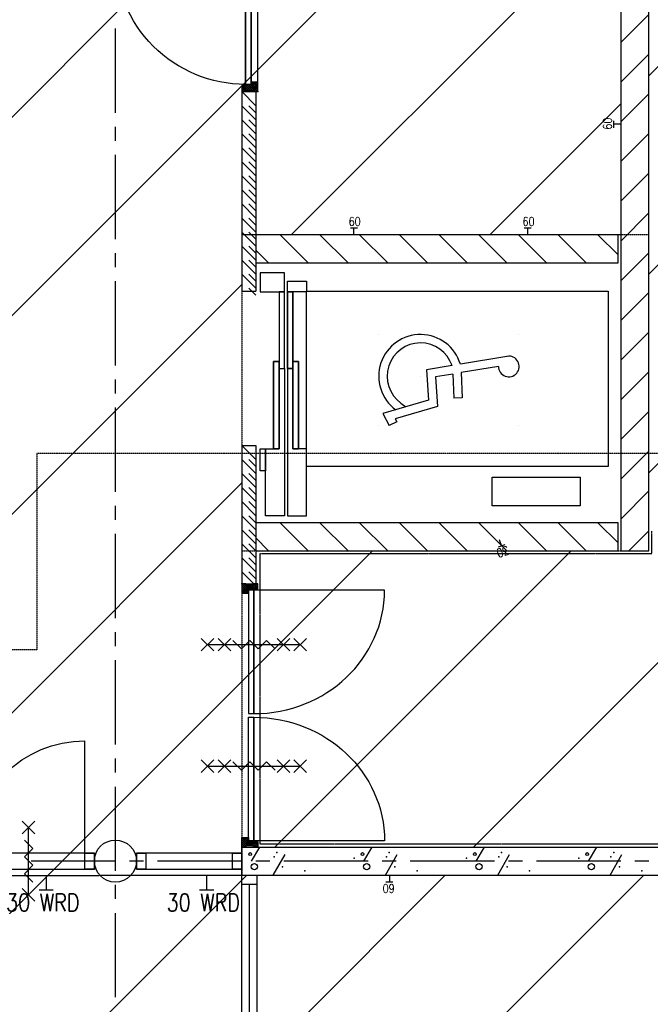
# Model space of a CAD drawing. Extents: x -66955 to 52345, y -20450 to 69550.
# Tile 76 of 94: x 27588 to 32080, y 13830 to 20842. Entities that reach past the tile are written whole.
import ezdxf
from ezdxf.enums import TextEntityAlignment as Align

# ---------------------------------------------------------------- set-up
doc = ezdxf.new("R2010")
doc.units = 0
doc.header["$MEASUREMENT"] = 0
doc.linetypes.add('DASHED', pattern=[0.75, 0.5, -0.25])
doc.linetypes.add('HIDDEN', pattern=[0.375, 0.25, -0.125])
for name, color, linetype in [('-22-', 7, 'CONTINUOUS'), ('-32-', 7, 'CONTINUOUS'), ('-E5-', 7, 'CONTINUOUS'), ('-E6-', 7, 'CONTINUOUS'), ('BEGGR--11-', 7, 'CONTINUOUS'), ('BEGGR--21-', 7, 'CONTINUOUS'), ('BEGGR--22-', 7, 'CONTINUOUS'), ('BEGGR--24-', 7, 'CONTINUOUS'), ('BEGGR--28-', 7, 'CONTINUOUS'), ('BEGGR--32-', 7, 'CONTINUOUS'), ('BEGGR--62-', 7, 'CONTINUOUS'), ('BEGGR--E5-', 7, 'CONTINUOUS'), ('BEGGR--E6-', 7, 'CONTINUOUS'), ('STRAMIEN--E3-', 7, 'CONTINUOUS'), ('STRAMIEN--E7-', 7, 'CONTINUOUS')]:
    doc.layers.add(name, color=color, linetype=linetype)
doc.styles.add('ROMANS', font='ROMANS', dxfattribs={"height": 0.2})
doc.styles.add('txt', font='TXT', dxfattribs={"height": 0.2})

# ---------------------------------------------------------------- blocks, each defined once
blk = doc.blocks.new('*O90')
at = {"layer": '-32-', "color": 7, "linetype": 'CONTINUOUS'}
for points in [[(-374.99, -57), (375, -57), (375, 57), (-374.99, 57)], [(-307.99, 57), (-307.99, -57), (-374.99, -57), (-374.99, 57)], [(375, 57), (375, -57), (308, -57), (308, 57)]]:
    blk.add_lwpolyline(points, close=True, dxfattribs=at)
blk = doc.blocks.new('*O91')
at = {"layer": '-32-', "color": 7, "linetype": 'CONTINUOUS'}
for p, q in [((-803, -342.75), (-803, 456.75)), ((803, -342.75), (803, 456.75)), ((0, -456.75), (0, -342.75))]:
    blk.add_line(p, q, dxfattribs=at)
for points in [[(-870, -456.75), (870, -456.75), (870, -342.75), (-870, -342.75)], [(-870, -342.75), (-870, -456.75), (-803, -456.75), (-803, -342.75)], [(870, -342.75), (870, -456.75), (803, -456.75), (803, -342.75)]]:
    blk.add_lwpolyline(points, close=True, dxfattribs=at)
blk.add_ellipse((-803, -342.75), major_axis=(803, 0), ratio=0.9956413, start_param=0, end_param=1.5707963, dxfattribs=at)
at = {"layer": '-32-', "color": 7, "linetype": 'CONTINUOUS', "extrusion": (0, 0, -1)}
blk.add_ellipse((803, -342.75), major_axis=(-803, 0), ratio=0.9956413, start_param=0, end_param=1.5707963, dxfattribs=at)
blk = doc.blocks.new('*O95')
at = {"layer": '-E6-', "color": 7, "linetype": 'CONTINUOUS'}
for p, q in [((-45, 195.01), (45, 285.01)), ((-45, 285.01), (45, 195.01)), ((0, -240.01), (0, 240.01)), ((-45, -285.01), (45, -195.01)), ((-45, -195.01), (45, -285.01))]:
    blk.add_line(p, q, dxfattribs=at)
blk.add_lwpolyline([(30, -150.01), (-30, -90.01), (30.02, -30.01), (-30, 29.99), (30, 89.99), (-30, 149.99)], dxfattribs=at)
blk = doc.blocks.new('*O139')
at = {"layer": '-E5-', "color": 5, "linetype": 'CONTINUOUS'}
for p, q in [((-23.66, 157.84), (-23.66, 57.84)), ((26.34, 57.84), (-73.66, 57.84))]:
    blk.add_line(p, q, dxfattribs=at)
at = {"layer": '-E5-', "color": 5, "linetype": 'CONTINUOUS', "style": 'ROMANS', "width": 0.79992}
blk.add_text('30 WRD', height=125, dxfattribs=at).set_placement((0.01, -32.84), align=Align.MIDDLE)
blk = doc.blocks.new('*O140')
at = {"layer": '-E5-', "color": 5, "linetype": 'CONTINUOUS'}
for p, q in [((23.66, 157.84), (23.66, 57.84)), ((-26.34, 57.84), (73.66, 57.84))]:
    blk.add_line(p, q, dxfattribs=at)
at = {"layer": '-E5-', "color": 5, "linetype": 'CONTINUOUS', "style": 'ROMANS', "width": 0.79992}
blk.add_text('30 WRD', height=125, dxfattribs=at).set_placement((0, -32.84), align=Align.MIDDLE)
blk = doc.blocks.new('*O141')
at = {"layer": '-E5-', "color": 5, "linetype": 'CONTINUOUS'}
for p, q in [((23.66, 157.84), (23.66, 57.84)), ((-26.34, 57.84), (73.66, 57.84))]:
    blk.add_line(p, q, dxfattribs=at)
at = {"layer": '-E5-', "color": 5, "linetype": 'CONTINUOUS', "style": 'ROMANS', "width": 0.79992}
blk.add_text('30 WRD', height=125, dxfattribs=at).set_placement((0, -32.84), align=Align.MIDDLE)
blk = doc.blocks.new('*O138')
at = {"layer": '-E5-', "color": 5, "linetype": 'HIDDEN'}
blk.add_line((-1393.5, 155.84, 0.76), (1393.5, 159.84, -0.76), dxfattribs=at)
at = {"layer": '-E5-', "color": 5, "linetype": 'CONTINUOUS'}
for name, p in [('*O139', (-1119.84, -2, 0.76)), ('*O140', (-23.66, -2, 0.76)), ('*O141', (1119.84, -2, 0.76))]:
    blk.add_blockref(name, p, dxfattribs=at)
blk = doc.blocks.new('*O145')
at = {"layer": 'BEGGR--E6-', "color": 7, "linetype": 'CONTINUOUS'}
for p, q in [((-375, -45), (-285, 45)), ((-285, -45), (-375, 45)), ((-330, 0), (330, 0)), ((-255, -45), (-165, 45)), ((-165, -45), (-255, 45)), ((165, -45), (255, 45)), ((255, -45), (165, 45)), ((285, -45), (375, 45)), ((375, -45), (285, 45))]:
    blk.add_line(p, q, dxfattribs=at)
blk.add_lwpolyline([(-150, 30), (-90, -30), (-30, 30.02), (30, -30), (90, 30), (150, -30)], dxfattribs=at)
blk = doc.blocks.new('*O172')
at = {"layer": 'BEGGR--E6-', "color": 7, "linetype": 'CONTINUOUS'}
for p, q in [((-375, -45), (-285, 45)), ((-285, -45), (-375, 45)), ((-330, 0), (330, 0)), ((-255, -45), (-165, 45)), ((-165, -45), (-255, 45)), ((165, -45), (255, 45)), ((255, -45), (165, 45)), ((285, -45), (375, 45)), ((375, -45), (285, 45))]:
    blk.add_line(p, q, dxfattribs=at)
blk.add_lwpolyline([(-150, 30), (-90, -30), (-30, 30.02), (30, -30), (90, 30), (150, -30)], dxfattribs=at)
blk = doc.blocks.new('*O174')
at = {"layer": 'BEGGR--32-', "color": 7, "linetype": 'CONTINUOUS'}
for p, q in [((-27.85, 41.5), (-57, 12.35)), ((-41.99, 41.5), (-57, 26.49)), ((-56.14, 41.5), (-57, 40.64)), ((-22.71, 32.5), (-57, -1.79)), ((-57, 28.22), (-20.28, -8.5)), ((-57, 14.08), (-34.42, -8.5)), ((-56.14, 41.5), (-6.14, -8.5)), ((-8.57, 32.5), (-43.57, -2.5)), ((-41.99, 41.5), (8.01, -8.5)), ((5.57, 32.5), (-35.43, -8.5)), ((-27.85, 41.5), (-27, 40.65)), ((19.72, 32.5), (-21.28, -8.5)), ((-18.85, 32.5), (39.15, -25.5)), ((42.86, 41.5), (-7.14, -8.5)), ((-4.71, 32.5), (53.29, -25.5)), ((57, 41.5), (7, -8.5)), ((9.43, 32.5), (57, -15.07)), ((57, 27.36), (10, -19.64)), ((57, 13.22), (18.28, -25.5)), ((23.57, 32.5), (57, -0.93)), ((28.72, 41.5), (27, 39.78)), ((28.72, 41.5), (57, 13.22)), ((42.86, 41.5), (57, 27.36)), ((-57, -0.06), (-54.56, -2.5)), ((10, -10.49), (25.01, -25.5)), ((10, -24.64), (10.86, -25.5)), ((57, -0.93), (32.43, -25.5)), ((57, -15.07), (46.57, -25.5))]:
    blk.add_line(p, q, dxfattribs=at)
blk.add_lwpolyline([(57, 41.5), (57, -25.5), (10, -25.5), (10, -8.5), (-41, -8.5), (-41, -2.5), (-57, -2.5), (-57, 41.5), (-27, 41.5), (-27, 32.5), (27, 32.5), (27, 41.5)], close=True, dxfattribs=at)
blk.add_lwpolyline([(57, 41.5), (57, -25.5), (10, -25.5), (10, -8.5), (-41, -8.5), (-41, -2.5), (-57, -2.5), (-57, 41.5), (-27, 41.5), (-27, 32.5), (27, 32.5), (27, 41.5)], close=True, dxfattribs=at)
blk.add_point((57, 41.5), dxfattribs=at)
at = {"layer": 'BEGGR--32-', "color": 7, "linetype": 'CONTINUOUS', "style": 'txt'}
blk.add_text('67x114', height=10, dxfattribs=at).set_placement((-19, 8.5))
blk = doc.blocks.new('*O175')
at = {"layer": 'BEGGR--32-', "color": 7, "linetype": 'CONTINUOUS'}
for p, q in [((-57, -28.22), (-20.28, 8.5)), ((-57, -14.08), (-34.42, 8.5)), ((-57, 0.06), (-54.56, 2.5)), ((-22.71, -32.5), (-57, 1.79)), ((-56.14, -41.5), (-6.14, 8.5)), ((-8.57, -32.5), (-43.57, 2.5)), ((-41.99, -41.5), (8.01, 8.5)), ((5.57, -32.5), (-35.43, 8.5)), ((19.72, -32.5), (-21.28, 8.5)), ((-18.85, -32.5), (39.15, 25.5)), ((42.86, -41.5), (-7.14, 8.5)), ((-4.71, -32.5), (53.29, 25.5)), ((57, -41.5), (7, 8.5)), ((9.43, -32.5), (57, 15.07)), ((10, 10.49), (25.01, 25.5)), ((10, 24.64), (10.86, 25.5)), ((57, -27.36), (10, 19.64)), ((57, -13.22), (18.28, 25.5)), ((23.57, -32.5), (57, 0.93)), ((57, 0.93), (32.43, 25.5)), ((57, 15.07), (46.57, 25.5)), ((-27.85, -41.5), (-57, -12.35)), ((-41.99, -41.5), (-57, -26.49)), ((-56.14, -41.5), (-57, -40.64)), ((-27.85, -41.5), (-27, -40.65)), ((28.72, -41.5), (27, -39.78)), ((28.72, -41.5), (57, -13.22)), ((42.86, -41.5), (57, -27.36))]:
    blk.add_line(p, q, dxfattribs=at)
blk.add_lwpolyline([(57, -41.5), (57, 25.5), (10, 25.5), (10, 8.5), (-41, 8.5), (-41, 2.5), (-57, 2.5), (-57, -41.5), (-27, -41.5), (-27, -32.5), (27, -32.5), (27, -41.5)], close=True, dxfattribs=at)
blk.add_lwpolyline([(57, -41.5), (57, 25.5), (10, 25.5), (10, 8.5), (-41, 8.5), (-41, 2.5), (-57, 2.5), (-57, -41.5), (-27, -41.5), (-27, -32.5), (27, -32.5), (27, -41.5)], close=True, dxfattribs=at)
blk.add_point((57, -41.5), dxfattribs=at)
at = {"layer": 'BEGGR--32-', "color": 7, "linetype": 'CONTINUOUS', "style": 'txt'}
blk.add_text('67x114', height=10, dxfattribs=at).set_placement((-19, -18.5))
blk = doc.blocks.new('*O173')
at = {"layer": 'BEGGR--32-', "color": 7, "linetype": 'CONTINUOUS'}
blk.add_lwpolyline([(421.5, -465, -0.414214), (-508.5, 465), (421.5, 465), (421.5, -465)], format="xyb", dxfattribs=at)
for points in [[(459.5, 465), (459.5, -465), (421.5, -465), (421.5, 465)], [(508.5, -450), (508.5, 450), (461.5, 450), (461.5, -450)]]:
    blk.add_lwpolyline(points, close=True, dxfattribs=at)
for name, p in [('*O174', (451.5, 475.5)), ('*O175', (451.5, -475.5))]:
    blk.add_blockref(name, p, dxfattribs=at)
blk = doc.blocks.new('BI$AF')
at = {"layer": 'BEGGR--32-', "color": 7, "linetype": 'CONTINUOUS'}
blk.add_blockref('*O173', (-508.51, 517), dxfattribs=at)
blk = doc.blocks.new('*O192')
at = {"layer": 'BEGGR--32-', "color": 7, "linetype": 'CONTINUOUS'}
for p, q in [((24.5, 18.85), (-33.5, -39.15)), ((24.5, 4.71), (-33.5, -53.29)), ((20.22, 57), (-8.5, 28.28)), ((33.5, 56.14), (-8.5, 14.14)), ((33.5, 41.99), (-8.5, -0.01)), ((24.5, -5.57), (-8.5, 27.43)), ((24.5, -19.72), (-8.5, 13.28)), ((24.5, 8.57), (-7.93, 41)), ((6.08, 57), (-2.5, 48.42)), ((24.5, 22.71), (-2.5, 49.71)), ((33.5, 27.85), (4.35, 57)), ((33.5, 41.99), (18.49, 57)), ((33.5, 56.14), (32.64, 57)), ((33.5, 27.85), (32.65, 27)), ((-18.49, -10), (-33.5, -25.01)), ((-32.64, -10), (-33.5, -10.86)), ((5.22, -57), (-33.5, -18.28)), ((-8.93, -57), (-33.5, -32.43)), ((-23.07, -57), (-33.5, -46.57)), ((19.36, -57), (-27.64, -10)), ((24.5, -9.43), (-23.07, -57)), ((33.5, -57), (-13.5, -10)), ((24.5, -23.57), (-8.93, -57)), ((33.5, -42.86), (-8.5, -0.86)), ((33.5, -28.72), (5.22, -57)), ((33.5, -42.86), (19.36, -57)), ((33.5, -28.72), (31.78, -27))]:
    blk.add_line(p, q, dxfattribs=at)
blk.add_lwpolyline([(33.5, -57), (-33.5, -57), (-33.5, -10), (-8.5, -10), (-8.5, 41), (-2.5, 41), (-2.5, 57), (33.5, 57), (33.5, 27), (24.5, 27), (24.5, -27), (33.5, -27)], close=True, dxfattribs=at)
blk.add_lwpolyline([(33.5, -57), (-33.5, -57), (-33.5, -10), (-8.5, -10), (-8.5, 41), (-2.5, 41), (-2.5, 57), (33.5, 57), (33.5, 27), (24.5, 27), (24.5, -27), (33.5, -27)], close=True, dxfattribs=at)
blk.add_point((33.5, -57), dxfattribs=at)
at = {"layer": 'BEGGR--32-', "color": 7, "linetype": 'CONTINUOUS', "style": 'txt'}
blk.add_text('67x114', height=10, rotation=270, dxfattribs=at).set_placement((0.5, 19))
blk = doc.blocks.new('*O193')
at = {"layer": 'BEGGR--32-', "color": 7, "linetype": 'CONTINUOUS'}
for p, q in [((-33.5, 27.85), (-4.35, 57)), ((-33.5, 41.99), (-18.49, 57)), ((-33.5, 56.14), (-32.64, 57)), ((-33.5, 56.14), (8.5, 14.14)), ((-33.5, 41.99), (8.5, -0.01)), ((-33.5, 27.85), (-32.65, 27)), ((-24.5, 22.71), (2.5, 49.71)), ((-24.5, 8.57), (7.93, 41)), ((-24.5, -5.57), (8.5, 27.43)), ((-24.5, 18.85), (33.5, -39.15)), ((-24.5, -19.72), (8.5, 13.28)), ((-24.5, 4.71), (33.5, -53.29)), ((-20.22, 57), (8.5, 28.28)), ((-6.08, 57), (2.5, 48.42)), ((-33.5, -42.86), (8.5, -0.86)), ((-33.5, -57), (13.5, -10)), ((-33.5, -28.72), (-31.78, -27)), ((-33.5, -28.72), (-5.22, -57)), ((-33.5, -42.86), (-19.36, -57)), ((-24.5, -9.43), (23.07, -57)), ((-24.5, -23.57), (8.93, -57)), ((-19.36, -57), (27.64, -10)), ((-5.22, -57), (33.5, -18.28)), ((8.93, -57), (33.5, -32.43)), ((18.49, -10), (33.5, -25.01)), ((23.07, -57), (33.5, -46.57)), ((32.64, -10), (33.5, -10.86))]:
    blk.add_line(p, q, dxfattribs=at)
blk.add_lwpolyline([(-33.5, -57), (33.5, -57), (33.5, -10), (8.5, -10), (8.5, 41), (2.5, 41), (2.5, 57), (-33.5, 57), (-33.5, 27), (-24.5, 27), (-24.5, -27), (-33.5, -27)], close=True, dxfattribs=at)
blk.add_lwpolyline([(-33.5, -57), (33.5, -57), (33.5, -10), (8.5, -10), (8.5, 41), (2.5, 41), (2.5, 57), (-33.5, 57), (-33.5, 27), (-24.5, 27), (-24.5, -27), (-33.5, -27)], close=True, dxfattribs=at)
blk.add_point((-33.5, -57), dxfattribs=at)
at = {"layer": 'BEGGR--32-', "color": 7, "linetype": 'CONTINUOUS', "style": 'txt'}
blk.add_text('67x114', height=10, rotation=270, dxfattribs=at).set_placement((-10.5, 19))
blk = doc.blocks.new('*O191')
at = {"layer": 'BEGGR--32-', "color": 7, "linetype": 'CONTINUOUS'}
for points in [[(-893, 508.5), (-893, -421.5), (-13, -421.5)], [(893, 508.5), (893, -421.5), (13, -421.5)]]:
    blk.add_lwpolyline(points, dxfattribs=at)
for points in [[(-893, -459.5), (-13, -459.5), (-13, -421.5), (-893, -421.5)], [(893, -459.5), (13, -459.5), (13, -421.5), (893, -421.5)]]:
    blk.add_lwpolyline(points, close=True, dxfattribs=at)
blk.add_ellipse((-893, -421.5), major_axis=(0, 930), ratio=0.946237, start_param=4.712389, end_param=6.283185, dxfattribs=at)
at = {"layer": 'BEGGR--32-', "color": 7, "linetype": 'CONTINUOUS', "extrusion": (0, 0, -1)}
blk.add_ellipse((893, -421.5), major_axis=(0, 930), ratio=0.946233, start_param=4.712389, end_param=6.283185, dxfattribs=at)
at = {"layer": 'BEGGR--32-', "color": 7, "linetype": 'CONTINUOUS'}
for name, p in [('*O193', (-903.5, -451.5)), ('*O192', (903.5, -451.5))]:
    blk.add_blockref(name, p, dxfattribs=at)
blk = doc.blocks.new('BI$EF')
at = {"layer": 'BEGGR--32-', "color": 7, "linetype": 'CONTINUOUS'}
blk.add_blockref('*O191', (937, 508.5), dxfattribs=at)
blk = doc.blocks.new('*O212')
at = {"layer": 'BEGGR--24-', "color": 7, "linetype": 'CONTINUOUS'}
for points in [[(-9.82, 251.96), (-9.84, 797.01), (-49.12, 797.01), (-49.12, 251.96)], [(9.82, 251.96), (9.82, 797.02), (49.12, 797.02), (49.12, 251.96)], [(-49.12, -320.97), (-49.12, 301.75), (-88.42, 301.76), (-88.42, -320.98)], [(49.12, -320.97), (49.12, 301.76), (88.4, 301.76), (88.4, -320.98)]]:
    blk.add_lwpolyline(points, close=True, dxfattribs=at)
at = {"layer": 'BEGGR--28-', "color": 7, "linetype": 'CONTINUOUS'}
for p, q in [((-9.82, 251.96), (-9.8, -796.99)), ((9.82, 251.96), (9.82, -796.99)), ((-145, -796.99), (-145, -320.97)), ((-145, -320.97), (-88.42, -320.98)), ((145, -320.97), (88.4, -320.98)), ((145, -796.99), (145, -320.97)), ((-9.8, -796.99), (-145, -796.99)), ((9.82, -796.99), (145, -796.99))]:
    blk.add_line(p, q, dxfattribs=at)
blk = doc.blocks.new('*O213')
at = {"layer": 'BEGGR--62-', "color": 7, "linetype": 'CONTINUOUS'}
for p, q in [((-501.6, 325.8), (-501.6, 325.8)), ((498.4, 325.8), (498.4, 325.8)), ((413.6, 166.7), (82.8, 111.2)), ((23.7, 101.3), (-157.5, 70.9)), ((-157.5, 70.9), (-143.8, -144.6)), ((354.5, 95.9), (88.9, 51.4)), ((-201.6, 25.8), (-201.6, 25.8)), ((29.3, 41.4), (-94.2, 20.7)), ((-94.2, 20.7), (-80.9, -188.6)), ((29.3, 41.4), (35.6, -129.7)), ((88.9, 51.4), (95.6, -127.5)), ((95.6, -127.5), (35.6, -129.7)), ((-143.8, -144.6), (-468.7, -240.3)), ((-80.9, -188.6), (-381.9, -277.3)), ((-341.8, -165.7), (-305.3, -192.2)), ((-468.7, -240.3), (-424.3, -325.8)), ((-381.9, -277.3), (-371, -298.1)), ((-501.6, -324.2), (-501.6, -324.2)), ((-371, -298.1), (-424.3, -325.8)), ((498.4, -324.2), (498.4, -324.2))]:
    blk.add_line(p, q, dxfattribs=at)
for centre, radius, start, end in [((-201.6, 25.8), 297.3, 16.76607, 233.80231), ((-201.6, 25.8), 237.3, 18.57697, 233.80133), ((428.1, 95.1), 73.5, 179.06476, 99.51228)]:
    blk.add_arc(centre, radius, start, end, dxfattribs=at)
blk = doc.blocks.new('*O211')
at = {"layer": 'BEGGR--24-', "color": 7, "linetype": 'CONTINUOUS'}
blk.add_lwpolyline([(1015, -590), (1015, -795.33), (388.92, -795.34), (388.92, -589.99)], close=True, dxfattribs=at)
at = {"layer": 'BEGGR--28-', "color": 7, "linetype": 'CONTINUOUS'}
for points in [[(-1264.98, 865), (-1265, 729), (-1089.84, 729), (-1089.82, 865)], [(-1070.18, 729.01), (-1070.18, 806), (-935.02, 806), (-935, 729)], [(-1089.82, 183.95), (-1089.84, 729), (-1129.12, 729), (-1129.12, 183.95)], [(-1030.88, 183.95), (-1030.88, 729.01), (-1070.18, 729.01), (-1070.18, 183.95)], [(1215, 735), (1215, -515), (-935, -515.01), (-935, 734.99)], [(-1129.12, 233.74), (-1129.12, -388.98), (-1168.42, -388.99), (-1168.42, 233.75)], [(-991.6, -388.99), (-991.6, 233.75), (-1030.88, 233.75), (-1030.88, -388.98)], [(-1225, -388.98), (-1225, -545), (-1265, -545), (-1265, -388.99)]]:
    blk.add_lwpolyline(points, close=True, dxfattribs=at)
at = {"layer": 'BEGGR--24-', "color": 7, "linetype": 'CONTINUOUS'}
blk.add_blockref('*O212', (-1080, -68.01), dxfattribs=at)
at = {"layer": 'BEGGR--62-', "color": 7, "linetype": 'CONTINUOUS'}
blk.add_blockref('*O213', (79.5, 102.21), dxfattribs=at)

msp = doc.modelspace()

# ---------------------------------------------------------------- linework, layer by layer
at = {"layer": '-22-', "color": 7, "linetype": 'CONTINUOUS'}
msp.add_line((29223.5, 14683), (29223.5, 13611.5), dxfattribs=at)
msp.add_lwpolyline([(31650, 11200), (29170, 11200), (29170, 14750), (29277, 14750), (29277, 11300), (31650, 11300)], close=True, dxfattribs=at)
at = {"layer": '-32-', "color": 7, "linetype": 'CONTINUOUS'}
msp.add_lwpolyline([(29277, 14683), (29170, 14683), (29170, 14750), (29277, 14750)], close=True, dxfattribs=at)
at = {"layer": 'BEGGR--11-', "color": 1, "linetype": 'CONTINUOUS'}
for p, q in [((22334.19, 14950), (29334.19, 21950)), ((23748.41, 14950), (30748.41, 21950)), ((32070, 20443.17), (33576.83, 21950)), ((32070, 19028.95), (34991.05, 21950)), ((29522.62, 19310), (31870, 21657.38)), ((32070, 17614.74), (35260, 20804.74)), ((30936.83, 19310), (31870, 20243.17)), ((30819.47, 14950), (35260, 19390.53)), ((25162.62, 14950), (29169.99, 18957.37)), ((26380, 14753.17), (29169.99, 17543.16)), ((21151.05, 8110), (30101.05, 17060)), ((29405.26, 14950), (31515.26, 17060)), ((21280, 6824.74), (29205.26, 14750)), ((21280, 5410.53), (30619.47, 14750)), ((21280, 3996.31), (32033.69, 14750))]:
    msp.add_line(p, q, dxfattribs=at)
at = {"layer": 'BEGGR--21-', "color": 7, "linetype": 'CONTINUOUS'}
for p, q in [((32070, 20880.11), (31870, 20680.11)), ((32070, 20597.27), (31870, 20397.27)), ((32070, 20314.43), (31870, 20114.43)), ((32070, 20031.58), (31870, 19831.58)), ((32070, 19748.74), (31870, 19548.74)), ((32070, 19465.9), (31870, 19265.9)), ((29444.1, 19310), (29644.1, 19110)), ((29726.94, 19310), (29926.94, 19110)), ((30009.79, 19310), (30209.79, 19110)), ((30292.63, 19310), (30492.63, 19110)), ((30575.47, 19310), (30775.47, 19110)), ((30858.31, 19310), (31058.31, 19110)), ((31141.16, 19310), (31341.16, 19110)), ((31424, 19310), (31624, 19110)), ((31706.84, 19310), (31850, 19166.84)), ((29270, 19201.26), (29361.26, 19110)), ((32070, 19183.06), (31870, 18983.06)), ((32070, 18900.21), (31870, 18700.21)), ((32070, 18617.37), (31870, 18417.37)), ((32070, 18334.53), (31870, 18134.53)), ((32070, 18051.69), (31870, 17851.69)), ((32070, 17768.84), (31870, 17568.84)), ((32070, 17486), (31870, 17286)), ((29444.1, 17260), (29644.1, 17060)), ((29726.94, 17260), (29926.94, 17060)), ((30009.79, 17260), (30209.79, 17060)), ((30292.63, 17260), (30492.63, 17060)), ((30575.47, 17260), (30775.47, 17060)), ((30858.31, 17260), (31058.31, 17060)), ((31141.16, 17260), (31341.16, 17060)), ((31424, 17260), (31624, 17060)), ((31706.84, 17260), (31850, 17116.84)), ((32070, 17203.16), (31926.84, 17060)), ((29270, 17151.26), (29361.26, 17060))]:
    msp.add_line(p, q, dxfattribs=at)
for points in [[(32070, 17060), (32070, 21930), (31870, 21930), (31870, 17060)], [(31850, 19310), (29270, 19310), (29270, 19110), (31850, 19110)], [(31850, 17260), (29270, 17260), (29270, 17060), (31850, 17060)]]:
    msp.add_lwpolyline(points, close=True, dxfattribs=at)
at = {"layer": 'BEGGR--22-', "color": 7, "linetype": 'CONTINUOUS'}
for p, q in [((29269.99, 20230), (29169.99, 20330)), ((29169.99, 20330), (29169.99, 18910)), ((29169.99, 20330), (29269.99, 20330)), ((29269.99, 20330), (29269.99, 18910)), ((29269.99, 20130), (29169.99, 20230)), ((29269.99, 20180), (29219.99, 20230)), ((29269.99, 20030), (29169.99, 20130)), ((29269.99, 20080), (29219.99, 20130)), ((29269.99, 19930), (29169.99, 20030)), ((29269.99, 19980), (29219.99, 20030)), ((29269.99, 19830), (29169.99, 19930)), ((29269.99, 19880), (29219.99, 19930)), ((29269.99, 19730), (29169.99, 19830)), ((29269.99, 19780), (29219.99, 19830)), ((29269.99, 19630), (29169.99, 19730)), ((29269.99, 19680), (29219.99, 19730)), ((29269.99, 19530), (29169.99, 19630)), ((29269.99, 19580), (29219.99, 19630)), ((29269.99, 19430), (29169.99, 19530)), ((29269.99, 19480), (29219.99, 19530)), ((29269.99, 19330), (29169.99, 19430)), ((29269.99, 19380), (29219.99, 19430)), ((29269.99, 19230), (29169.99, 19330)), ((29269.99, 19280), (29219.99, 19330)), ((29269.99, 19130), (29169.99, 19230)), ((29269.99, 19180), (29219.99, 19230)), ((29269.99, 19030), (29169.99, 19130)), ((29269.99, 19080), (29219.99, 19130)), ((29269.99, 18930), (29169.99, 19030)), ((29269.99, 18980), (29219.99, 19030)), ((29169.99, 18910), (29269.99, 18910)), ((29269.99, 18880), (29219.99, 18930)), ((29269.99, 17710), (29169.99, 17810)), ((29169.99, 17810), (29169.99, 16824)), ((29169.99, 17810), (29269.99, 17810)), ((29269.99, 17810), (29269.99, 16824)), ((29269.99, 17610), (29169.99, 17710)), ((29269.99, 17660), (29219.99, 17710)), ((29269.99, 17510), (29169.99, 17610)), ((29269.99, 17560), (29219.99, 17610)), ((29269.99, 17410), (29169.99, 17510)), ((29269.99, 17460), (29219.99, 17510)), ((29269.99, 17310), (29169.99, 17410)), ((29269.99, 17360), (29219.99, 17410)), ((29269.99, 17210), (29169.99, 17310)), ((29269.99, 17260), (29219.99, 17310)), ((29269.99, 17110), (29169.99, 17210)), ((29269.99, 17160), (29219.99, 17210)), ((29269.99, 17010), (29169.99, 17110)), ((29269.99, 17060), (29219.99, 17110)), ((29269.99, 16910), (29169.99, 17010)), ((29269.99, 16960), (29219.99, 17010)), ((29255.99, 16824), (29169.99, 16910)), ((29269.99, 16860), (29219.99, 16910)), ((29169.99, 16824), (29269.99, 16824)), ((29170, 14950), (33060, 14950)), ((29170, 14750), (29170, 14950)), ((29240, 14850), (29298, 14950)), ((30040, 14850), (30098, 14950)), ((30840, 14850), (30898, 14950)), ((31640, 14850), (31698, 14950)), ((29394, 14750), (29478, 14898)), ((30194, 14750), (30278, 14898)), ((30994, 14750), (31078, 14898)), ((31794, 14750), (31878, 14898)), ((29170, 14750), (33060, 14750))]:
    msp.add_line(p, q, dxfattribs=at)
for centre, radius in [((29230, 14900), 10), ((30030, 14900), 10), ((30830, 14900), 10), ((31630, 14900), 10), ((29260, 14810), 22.36), ((30060, 14810), 22.36), ((30860, 14810), 22.36), ((31660, 14810), 22.36)]:
    msp.add_circle(centre, radius, dxfattribs=at)
for p in [(29170, 14870), (29400, 14880), (29420, 14910), (29970, 14870), (30200, 14880), (30220, 14910), (30770, 14870), (31000, 14880), (31020, 14910), (31570, 14870), (31800, 14880), (31820, 14910), (29460, 14810), (30260, 14810), (31060, 14810), (31860, 14810), (29620, 14780), (30420, 14780), (31220, 14780), (32020, 14780)]:
    msp.add_point(p, dxfattribs=at)
at = {"layer": 'BEGGR--24-', "color": 7, "linetype": 'HIDDEN'}
msp.add_lwpolyline([(35240, 16909.99), (35240, 14970), (29302.03, 14970), (29302.04, 17040), (32089.96, 17040), (32089.96, 17199.99)], dxfattribs=at)
at = {"layer": 'BEGGR--28-', "color": 7, "linetype": 'CONTINUOUS'}
msp.add_circle((28270, 14850), 150, dxfattribs=at)
at = {"layer": 'BEGGR--E5-', "color": 1, "linetype": 'CONTINUOUS'}
for p, q in [((31820, 20072.46), (31820, 20122.46)), ((31870, 20097.46), (31820, 20097.46)), ((29944.3, 19360), (29994.3, 19360)), ((29969.3, 19310), (29969.3, 19360)), ((31182.36, 19360), (31232.36, 19360)), ((31207.36, 19310), (31207.36, 19360)), ((30222.11, 14750), (30222.11, 14700)), ((30247.11, 14700), (30197.11, 14700))]:
    msp.add_line(p, q, dxfattribs=at)
at = {"layer": 'BEGGR--E5-', "color": 92, "linetype": 'CONTINUOUS'}
for p, q in [((31003.46, 17140.99), (31019.29, 17093.56)), ((31043, 17101.48), (30995.58, 17085.65))]:
    msp.add_line(p, q, dxfattribs=at)
at = {"layer": 'BEGGR--E5-', "color": 1, "linetype": 'DASHED'}
for points in [[(31870, 21950), (31870, 19310), (31870, 19310), (29169.99, 19310), (29169.99, 14750), (35260, 14750)], [(29170, 17060), (32070, 17060), (32070, 19310), (29169.99, 19310)]]:
    msp.add_lwpolyline(points, dxfattribs=at)
at = {"layer": 'STRAMIEN--E3-', "color": 251, "linetype": 'DASHED'}
msp.add_lwpolyline([(41424, 17754), (27710, 17754), (27710, 16354), (15205.48, 16354), (15205.48, 24638), (-66455, 24638)], dxfattribs=at)
at = {"layer": 'STRAMIEN--E7-', "color": 1, "linetype": 'CONTINUOUS'}
for p, q in [((28270, 20480), (28270, 20780)), ((28270, 20180), (28270, 20480)), ((28270, 19980), (28270, 20080)), ((28270, 19580), (28270, 19880)), ((28270, 19280), (28270, 19580)), ((28270, 19080), (28270, 19180)), ((28270, 18680), (28270, 18980)), ((28270, 18380), (28270, 18680)), ((28270, 18180), (28270, 18280)), ((28270, 17780), (28270, 18080)), ((28270, 17480), (28270, 17780)), ((28270, 17280), (28270, 17380)), ((28270, 16880), (28270, 17180)), ((28270, 16580), (28270, 16880)), ((28270, 16380), (28270, 16480)), ((28270, 15980), (28270, 16280)), ((28270, 15680), (28270, 15980)), ((28270, 15480), (28270, 15580)), ((28270, 15080), (28270, 15380)), ((28270, 14780), (28270, 15080)), ((27970, 14850), (27670, 14850)), ((28270, 14850), (27970, 14850)), ((28470, 14850), (28370, 14850)), ((28870, 14850), (28570, 14850)), ((29170, 14850), (28870, 14850)), ((29370, 14850), (29270, 14850)), ((29770, 14850), (29470, 14850)), ((30070, 14850), (29770, 14850)), ((30270, 14850), (30170, 14850)), ((30670, 14850), (30370, 14850)), ((30970, 14850), (30670, 14850)), ((31170, 14850), (31070, 14850)), ((31570, 14850), (31270, 14850)), ((31870, 14850), (31570, 14850)), ((32070, 14850), (31970, 14850)), ((28270, 14580), (28270, 14680)), ((28270, 14180), (28270, 14480)), ((28270, 13880), (28270, 14180))]:
    msp.add_line(p, q, dxfattribs=at)

# ---------------------------------------------------------------- block references
at = {"layer": '-32-', "color": 7, "linetype": 'CONTINUOUS'}
for name, p in [('*O91', (27250, 15249.75)), ('*O90', (28795, 14850))]:
    msp.add_blockref(name, p, dxfattribs=at)
at = {"layer": '-E5-', "color": 7, "linetype": 'CONTINUOUS'}
msp.add_blockref('*O138', (27776.5, 14590.16, 0.76), dxfattribs=at)
at = {"layer": '-E6-', "color": 7, "linetype": 'CONTINUOUS'}
msp.add_blockref('*O95', (27651.5, 14850), dxfattribs=at)
at = {"layer": 'BEGGR--24-', "color": 7, "linetype": 'CONTINUOUS'}
msp.add_blockref('*O211', (30565, 18174.99), dxfattribs=at)
at = {"layer": 'BEGGR--32-', "color": 7, "linetype": 'CONTINUOUS'}
msp.add_blockref('BI$AF', (29283.99, 20330), dxfattribs=at)
at = {"layer": 'BEGGR--32-', "color": 7, "linetype": 'CONTINUOUS', "rotation": 270}
msp.add_blockref('BI$EF', (29169.99, 16824), dxfattribs=at)
at = {"layer": 'BEGGR--E6-', "color": 7, "linetype": 'CONTINUOUS'}
for name, p in [('*O172', (29256.99, 16391.39)), ('*O145', (29256.99, 15526.52))]:
    msp.add_blockref(name, p, dxfattribs=at)

# ---------------------------------------------------------------- texts
at = {"layer": 'BEGGR--E5-', "color": 1, "linetype": 'CONTINUOUS', "style": 'ROMANS', "width": 0.8}
for rotation, p in [(90, (31774.66, 20102.62)), (180, (30216.96, 14654.66))]:
    msp.add_text('60', height=62.5, rotation=rotation, dxfattribs=at).set_placement(p, align=Align.MIDDLE)
for p in [(29974.46, 19405.34), (31212.52, 19405.34)]:
    msp.add_text('60', height=62.5, dxfattribs=at).set_placement(p, align=Align.MIDDLE)
at = {"layer": 'BEGGR--E5-', "color": 92, "linetype": 'CONTINUOUS', "style": 'ROMANS', "width": 0.8}
msp.add_text('30', height=62.5, rotation=198.457765, dxfattribs=at).set_placement((31028.8, 17052.65), align=Align.MIDDLE)

doc.saveas('drawing.dxf')
